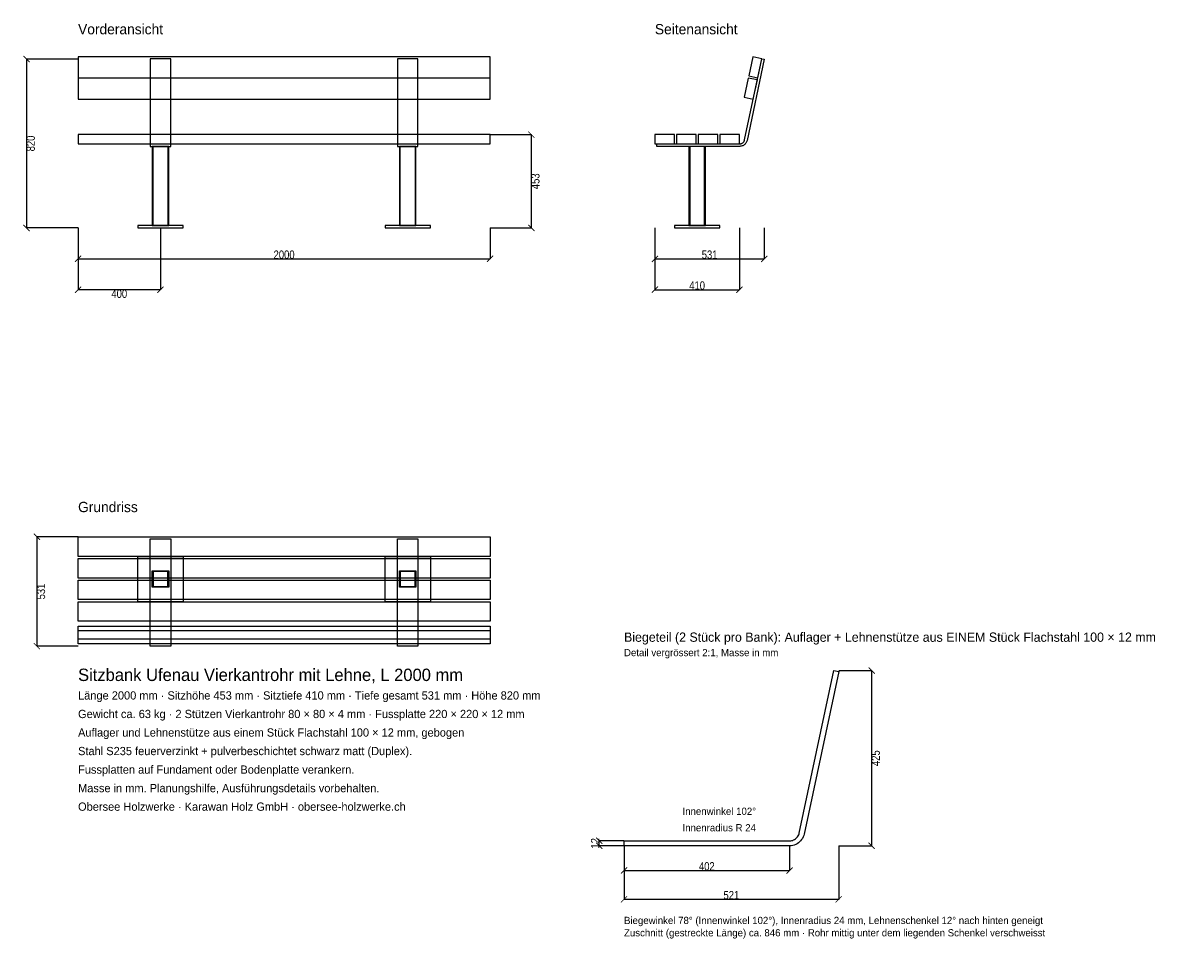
# Model space of a CAD drawing. Header units: millimetres. Extents: x -267 to 5353, y -4952 to -506.
import ezdxf

# ---------------------------------------------------------------- set-up
doc = ezdxf.new("R2010")
doc.units = ezdxf.units.MM
for name, color, linetype in [('2D_Ansichten', 7, 'Continuous'), ('2D_Masse', 1, 'Continuous'), ('2D_Text', 7, 'Continuous')]:
    doc.layers.add(name, color=color, linetype=linetype)
doc.styles.add('OpenSansCondensed-Light', font='OpenSansCondensed-Light.ttf')
doc.dimstyles.new('DETAIL2', dxfattribs={"dimtxt": 40, "dimasz": 30, "dimexe": 0.375, "dimexo": 0.125, "dimgap": 0.1, "dimtad": 1, "dimdec": 0, "dimlfac": 0.5, "dimzin": 12, "dimdsep": 46, "dimtxsty": 'OpenSansCondensed-Light', "dimblk": 'ARCHTICK', "dimcen": 2.5, "dimazin": 3, "dimtfac": 0.5, "dimtmove": 2, "dimatfit": 3})
doc.dimstyles.new('EZDXF', dxfattribs={"dimtxt": 40, "dimasz": 30, "dimexe": 0.375, "dimexo": 0.125, "dimgap": 0.1, "dimtad": 1, "dimdec": 0, "dimzin": 12, "dimdsep": 46, "dimtxsty": 'OpenSansCondensed-Light', "dimblk": 'ARCHTICK', "dimcen": 2.5, "dimazin": 3, "dimtfac": 0.5, "dimtmove": 2, "dimatfit": 3})

# ---------------------------------------------------------------- blocks, each defined once
blk = doc.blocks.new('_ARCHTICK')
at = {"color": 0, "linetype": 'BYBLOCK', "const_width": 0.15}
blk.add_lwpolyline([(-0.5, -0.5), (0.5, 0.5)], dxfattribs=at)

msp = doc.modelspace()

# ---------------------------------------------------------------- linework, layer by layer
at = {"layer": '2D_Ansichten'}
for points in [[(2000, -669.4), (0, -669.4), (0, -771.7), (2000, -771.7)], [(3255.5, -762.3), (3299.5, -771.7), (3319.3, -678.8), (3275.3, -669.4)], [(450, -678.8), (350, -678.8), (350, -1104), (450, -1104)], [(1650, -678.8), (1550, -678.8), (1550, -1104), (1650, -1104)], [(2810, -1092), (3212, -1092), (3214.5, -1091.9), (3217, -1091.5), (3219.4, -1090.8), (3221.8, -1089.9), (3224, -1088.8), (3226.1, -1087.4), (3228.1, -1085.8), (3229.8, -1084.1), (3231.4, -1082.1), (3232.8, -1080), (3233.9, -1077.8), (3234.8, -1075.4), (3235.5, -1073), (3319.3, -678.8), (3331, -681.2), (3247.2, -1075.5), (3246.2, -1079.1), (3244.9, -1082.6), (3243.2, -1086), (3241.1, -1089.2), (3238.8, -1092.1), (3236.1, -1094.8), (3233.2, -1097.1), (3230, -1099.2), (3226.6, -1100.9), (3223.1, -1102.2), (3219.5, -1103.2), (3215.8, -1103.8), (3212, -1104), (2810, -1104)], [(2810, -1092), (3212, -1092), (3214.5, -1091.9), (3217, -1091.5), (3219.4, -1090.8), (3221.8, -1089.9), (3224, -1088.8), (3226.1, -1087.4), (3228.1, -1085.8), (3229.8, -1084.1), (3231.4, -1082.1), (3232.8, -1080), (3233.9, -1077.8), (3234.8, -1075.4), (3235.5, -1073), (3319.3, -678.8), (3331, -681.2), (3247.2, -1075.5), (3246.2, -1079.1), (3244.9, -1082.6), (3243.2, -1086), (3241.1, -1089.2), (3238.8, -1092.1), (3236.1, -1094.8), (3233.2, -1097.1), (3230, -1099.2), (3226.6, -1100.9), (3223.1, -1102.2), (3219.5, -1103.2), (3215.8, -1103.8), (3212, -1104), (2810, -1104)], [(2000, -772.1), (0, -772.1), (0, -874.4), (2000, -874.4)], [(3233.7, -865), (3277.7, -874.4), (3297.4, -781.5), (3253.4, -772.1)], [(0, -1092), (2000, -1092), (2000, -1047), (0, -1047)], [(0, -1092), (2000, -1092), (2000, -1047), (0, -1047)], [(0, -1092), (2000, -1092), (2000, -1047), (0, -1047)], [(0, -1092), (2000, -1092), (2000, -1047), (0, -1047)], [(2800, -1092), (2895, -1092), (2895, -1047), (2800, -1047)], [(2905, -1092), (3000, -1092), (3000, -1047), (2905, -1047)], [(3010, -1092), (3105, -1092), (3105, -1047), (3010, -1047)], [(3115, -1092), (3210, -1092), (3210, -1047), (3115, -1047)], [(360, -1488), (440, -1488), (440, -1104), (360, -1104)], [(360, -1488), (440, -1488), (440, -1104), (360, -1104)], [(360, -1488), (364, -1488), (364, -1104), (360, -1104)], [(436, -1488), (440, -1488), (440, -1104), (436, -1104)], [(1560, -1488), (1640, -1488), (1640, -1104), (1560, -1104)], [(1560, -1488), (1640, -1488), (1640, -1104), (1560, -1104)], [(1560, -1488), (1564, -1488), (1564, -1104), (1560, -1104)], [(1636, -1488), (1640, -1488), (1640, -1104), (1636, -1104)], [(2965, -1488), (2969, -1488), (2969, -1104), (2965, -1104)], [(2965, -1488), (2969, -1488), (2969, -1104), (2965, -1104)], [(2969, -1488), (3041, -1488), (3041, -1104), (2969, -1104)], [(2969, -1488), (3041, -1488), (3041, -1104), (2969, -1104)], [(2969, -1488), (3041, -1488), (3041, -1104), (2969, -1104)], [(2969, -1488), (3041, -1488), (3041, -1104), (2969, -1104)], [(3041, -1488), (3045, -1488), (3045, -1104), (3041, -1104)], [(3041, -1488), (3045, -1488), (3045, -1104), (3041, -1104)], [(290, -1500), (510, -1500), (510, -1488), (290, -1488)], [(1490, -1500), (1710, -1500), (1710, -1488), (1490, -1488)], [(2895, -1500), (3115, -1500), (3115, -1488), (2895, -1488)], [(2895, -1500), (3115, -1500), (3115, -1488), (2895, -1488)], [(0, -3000), (2000, -3000), (2000, -3095), (0, -3095)], [(350, -3010), (450, -3010), (450, -3531), (350, -3531)], [(1550, -3010), (1650, -3010), (1650, -3531), (1550, -3531)], [(0, -3105), (2000, -3105), (2000, -3200), (0, -3200)], [(290, -3095), (510, -3095), (510, -3315), (290, -3315)], [(1490, -3095), (1710, -3095), (1710, -3315), (1490, -3315)], [(360, -3165), (440, -3165), (440, -3169), (360, -3169)], [(360, -3169), (364, -3169), (364, -3241), (360, -3241)], [(436, -3169), (440, -3169), (440, -3241), (436, -3241)], [(1560, -3165), (1640, -3165), (1640, -3169), (1560, -3169)], [(1560, -3169), (1564, -3169), (1564, -3241), (1560, -3241)], [(1636, -3169), (1640, -3169), (1640, -3241), (1636, -3241)], [(0, -3210), (2000, -3210), (2000, -3305), (0, -3305)], [(360, -3241), (440, -3241), (440, -3245), (360, -3245)], [(1560, -3241), (1640, -3241), (1640, -3245), (1560, -3245)], [(0, -3315), (2000, -3315), (2000, -3410), (0, -3410)], [(0, -3433.7), (2000, -3433.7), (2000, -3497.4), (0, -3497.4)], [(0, -3455.5), (2000, -3455.5), (2000, -3519.3), (0, -3519.3)], [(2650, -4476), (3454, -4476), (3459, -4475.7), (3464, -4475), (3468.8, -4473.7), (3473.5, -4471.9), (3478, -4469.6), (3482.2, -4466.8), (3486.1, -4463.7), (3489.7, -4460.1), (3492.8, -4456.2), (3495.6, -4452), (3497.9, -4447.5), (3499.7, -4442.8), (3501, -4438), (3668.5, -3649.5), (3692, -3654.5), (3524.4, -4443), (3522.5, -4450.2), (3519.8, -4457.3), (3516.4, -4464), (3512.2, -4470.3), (3507.5, -4476.2), (3502.2, -4481.5), (3496.3, -4486.2), (3490, -4490.4), (3483.3, -4493.8), (3476.2, -4496.5), (3469, -4498.4), (3461.5, -4499.6), (3454, -4500), (2650, -4500)]]:
    msp.add_lwpolyline(points, close=True, dxfattribs=at)

# ---------------------------------------------------------------- texts
at = {"layer": '2D_Masse'}
for s, p in [('Innenwinkel 102°', (2934, -4350)), ('Innenradius R 24', (2934, -4430))]:
    msp.add_text(s, height=35, dxfattribs=at).set_placement(p)
at = {"layer": '2D_Text'}
for s, height, p in [('Vorderansicht', 50, (0, -560)), ('Seitenansicht', 50, (2800, -560)), ('Grundriss', 50, (0, -2880)), ('Biegeteil (2 Stück pro Bank): Auflager + Lehnenstütze aus EINEM Stück Flachstahl 100 × 12 mm', 45, (2650, -3509.5)), ('Detail vergrössert 2:1, Masse in mm', 35, (2650, -3579.5)), ('Sitzbank Ufenau Vierkantrohr mit Lehne, L 2000 mm', 60, (0, -3700)), ('Länge 2000 mm · Sitzhöhe 453 mm · Sitztiefe 410 mm · Tiefe gesamt 531 mm · Höhe 820 mm', 40, (0, -3790)), ('Gewicht ca. 63 kg · 2 Stützen Vierkantrohr 80 × 80 × 4 mm · Fussplatte 220 × 220 × 12 mm', 40, (0, -3880)), ('Auflager und Lehnenstütze aus einem Stück Flachstahl 100 × 12 mm, gebogen', 40, (0, -3970)), ('Stahl S235 feuerverzinkt + pulverbeschichtet schwarz matt (Duplex).', 40, (0, -4060)), ('Fussplatten auf Fundament oder Bodenplatte verankern.', 40, (0, -4150)), ('Masse in mm. Planungshilfe, Ausführungsdetails vorbehalten.', 40, (0, -4240)), ('Obersee Holzwerke · Karawan Holz GmbH · obersee-holzwerke.ch', 40, (0, -4330)), ('Biegewinkel 78° (Innenwinkel 102°), Innenradius 24 mm, Lehnenschenkel 12° nach hinten geneigt', 35, (2650, -4880)), ('Zuschnitt (gestreckte Länge) ca. 846 mm · Rohr mittig unter dem liegenden Schenkel verschweisst', 35, (2650, -4940))]:
    msp.add_text(s, height=height, dxfattribs=at).set_placement(p)

# ---------------------------------------------------------------- dimensions: what is measured, and where the dimension line sits
at = {"layer": '2D_Masse'}
for base, p1, p2, dimstyle in [((-250, -680), (0, -680), (0, -1500), 'EZDXF'), ((2200, -1047), (2000, -1047), (2000, -1500), 'EZDXF'), ((-200, -3000), (0, -3000), (0, -3531), 'EZDXF'), ((3852, -3649.5), (3692, -3649.5), (3692, -4500), 'DETAIL2'), ((2530, -4500), (2650, -4500), (2650, -4476), 'DETAIL2')]:
    msp.add_linear_dim(base=base, p1=p1, p2=p2, angle=90, dimstyle=dimstyle, dxfattribs=at).render()
for base, p1, p2, dimstyle in [((0, -1650), (0, -1500), (2000, -1500), 'EZDXF'), ((400, -1800), (400, -1500), (0, -1500), 'EZDXF'), ((2800, -1650), (2800, -1500), (3331, -1500), 'EZDXF'), ((2800, -1800), (2800, -1500), (3210, -1500), 'EZDXF'), ((2650, -4620), (2650, -4500), (3454, -4500), 'DETAIL2'), ((2650, -4760), (2650, -4500), (3692, -4500), 'DETAIL2')]:
    msp.add_linear_dim(base=base, p1=p1, p2=p2, dimstyle=dimstyle, dxfattribs=at).render()

doc.saveas('drawing.dxf')
